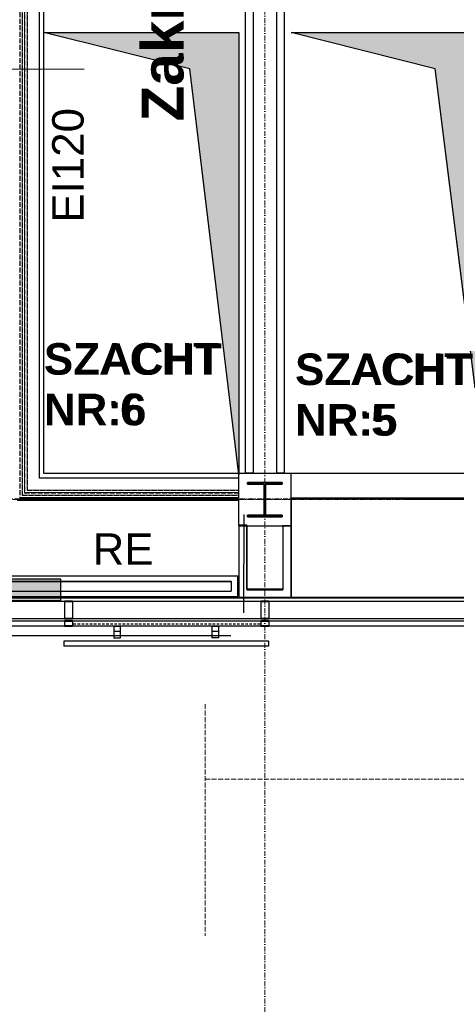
# Model space of a CAD drawing. Header units: millimetres. Extents: x -8642 to 28269, y -6609 to 3701.
# Tile 62 of 256: x 897 to 1164, y -5572 to -4970. Entities that reach past the tile are written whole.
import ezdxf
from ezdxf.enums import TextEntityAlignment as Align

# ---------------------------------------------------------------- set-up
doc = ezdxf.new("R2010")
doc.units = ezdxf.units.MM
doc.header["$LTSCALE"] = 1000
doc.header["$MEASUREMENT"] = 0
for name, pattern in [('ArchiTECH.PC 1. Line Type', [0.004, 0.003, -0.001]), ('ArchiTECH.PC 2. Line Type', [0.0025, 0.0015, -0.001]), ('ArchiTECH.PC 5. Line Type', [0.0053, 0.003, -0.001, 0.0003, -0.001]), ('ArchiTECH.PC Solid Line Type', [0]), ('rzut 1 pietra$0$ArchiTECH.PC 1. Line Type', [0.004, 0.003, -0.001]), ('rzut 1 pietra$0$ArchiTECH.PC 2. Line Type', [0.0025, 0.0015, -0.001]), ('rzut 1 pietra$0$ArchiTECH.PC 5. Line Type', [0.0053, 0.003, -0.001, 0.0003, -0.001]), ('rzut 1 pietra$0$ArchiTECH.PC Solid Line Type', [0]), ('SUFIT_1 PIETRO$0$ArchiTECH.PC 1. Line Type', [0.004, 0.003, -0.001]), ('SUFIT_1 PIETRO$0$ArchiTECH.PC 2. Line Type', [0.0025, 0.0015, -0.001]), ('SUFIT_1 PIETRO$0$ArchiTECH.PC Solid Line Type', [0])]:
    doc.linetypes.add(name, pattern=pattern)
doc.layers.add('IS_ARCH', color=254, linetype='Continuous', lineweight=18)
for name, color, linetype in [('Kalka1', 254, 'Continuous'), ('Kalka102', 254, 'Continuous'), ('Kalka14', 254, 'Continuous'), ('Kalka2', 254, 'Continuous'), ('Kalka6', 254, 'Continuous'), ('Kalka79', 254, 'Continuous'), ('Kalka8', 254, 'Continuous'), ('Kalka87', 254, 'Continuous'), ('SUFIT_1 PIETRO$0$ELEM KONSTRUKCJI - inwent', 254, 'Continuous'), ('SUFIT_1 PIETRO$0$INWENTARYZACJA', 254, 'Continuous'), ('SUFIT_1 PIETRO$0$Kalka 1', 254, 'Continuous')]:
    doc.layers.add(name, color=color, linetype=linetype)
doc.styles.add('ArchiTECHStyle3', font='arialbd.ttf', dxfattribs={"height": 0.192})
doc.styles.add('rzut 1 pietra$0$ArchiTECHStyle1', font='arial.ttf', dxfattribs={"height": 0.16})

msp = doc.modelspace()

# ---------------------------------------------------------------- hatches: boundary and pattern name
at = {"layer": 'Kalka6', "linetype": 'ArchiTECH.PC Solid Line Type', "true_color": 0x858585}
for points in [[(1031.25, -5248.05), (1001.37, -5000.27), (912.28, -4978.04), (1031.28, -4978.05)], [(1182.25, -5248.06), (1151.37, -5000.28), (1063.28, -4978.05), (1182.28, -4978.06)]]:
    msp.add_hatch(color=252, dxfattribs=at).paths.add_polyline_path(points, flags=0)
at = {"layer": 'Kalka87', "linetype": 'ArchiTECH.PC Solid Line Type', "true_color": 0x858585}
msp.add_hatch(color=252, dxfattribs=at).paths.add_polyline_path([(807.54, -5312.06), (807.54, -5325.06), (922.54, -5325.06), (922.54, -5312.06)], flags=0)

# ---------------------------------------------------------------- linework, layer by layer
at = {"layer": 'IS_ARCH', "linetype": 'rzut 1 pietra$0$ArchiTECH.PC 5. Line Type'}
for p, q in [((1047.47, -3087.83), (1047.16, -6167.36)), ((-3569.09, -5262.89), (7882.41, -5264.04))]:
    msp.add_line(p, q, dxfattribs=at)
at = {"layer": 'IS_ARCH', "linetype": 'rzut 1 pietra$0$ArchiTECH.PC Solid Line Type'}
for p, q in [((898.96, -4654.21), (898.96, -5260.66)), ((900.46, -4654.88), (900.46, -5259.16)), ((901.96, -4655.54), (901.96, -5257.66)), ((909.46, -5250.16), (909.46, -4658.88)), ((1035.25, -4678.99), (1035.25, -5246.97)), ((1040.25, -5246.97), (1040.25, -4678.99)), ((1054.31, -4678.98), (1054.31, -5246.97)), ((1059.31, -5246.97), (1059.31, -4678.98)), ((1001.37, -5000.18), (912.28, -4977.95)), ((912.28, -4977.95), (1031.28, -4977.97)), ((1031.28, -4977.97), (1031.25, -5247.97)), ((1151.37, -5000.2), (1063.28, -4977.97)), ((1063.28, -4977.97), (1182.28, -4977.98)), ((936.91, -5000.39), (800.16, -5000.36)), ((1031.25, -5247.97), (1001.37, -5000.18)), ((1182.25, -5247.98), (1151.37, -5000.2)), ((1031.26, -5250.16), (909.46, -5250.16)), ((1063.23, -5247.36), (1031.23, -5247.36)), ((1031.23, -5247.36), (1031.23, -5279.36)), ((1031.25, -5247.97), (1031.25, -5247.97)), ((1031.26, -5263.66), (1031.26, -5250.16)), ((1035.25, -5246.97), (1040.25, -5246.97)), ((1054.31, -5246.97), (1059.31, -5246.97)), ((1182.21, -5247.36), (1063.21, -5247.36)), ((1063.21, -5247.36), (1063.21, -5262.36)), ((1063.23, -5279.36), (1063.23, -5247.36)), ((1063.23, -5247.36), (1063.23, -5247.36)), ((901.96, -5257.66), (1031.26, -5257.66)), ((1036.73, -5252.86), (1057.73, -5252.86)), ((1036.73, -5253.86), (1036.73, -5252.86)), ((1036.73, -5252.86), (1036.73, -5252.86)), ((1036.73, -5252.86), (1057.73, -5252.86)), ((1036.73, -5253.86), (1036.73, -5252.86)), ((1046.73, -5253.86), (1036.73, -5253.86)), ((1046.73, -5253.86), (1036.73, -5253.86)), ((1046.73, -5272.86), (1046.73, -5253.86)), ((1046.73, -5272.86), (1046.73, -5253.86)), ((1057.73, -5253.86), (1047.73, -5253.86)), ((1047.73, -5253.86), (1047.73, -5272.86)), ((1057.73, -5253.86), (1047.73, -5253.86)), ((1047.73, -5253.86), (1047.73, -5272.86)), ((1057.73, -5252.86), (1057.73, -5253.86)), ((1057.73, -5252.86), (1057.73, -5253.86)), ((895.96, -5263.66), (1031.26, -5263.66)), ((897.46, -5262.16), (1031.26, -5262.16)), ((898.96, -5260.66), (1031.26, -5260.66)), ((900.46, -5259.16), (1031.26, -5259.16)), ((1063.21, -5262.36), (1197.21, -5262.36)), ((1063.27, -5262.97), (1063.25, -5322.97)), ((1034.33, -5272.44), (1034.28, -5332.45)), ((1036.73, -5273.86), (1036.73, -5272.86)), ((1036.73, -5272.86), (1046.73, -5272.86)), ((1036.73, -5273.86), (1036.73, -5272.86)), ((1036.73, -5272.86), (1046.73, -5272.86)), ((1057.73, -5273.86), (1036.73, -5273.86)), ((1057.73, -5273.86), (1036.73, -5273.86)), ((1047.73, -5272.86), (1057.73, -5272.86)), ((1047.73, -5272.86), (1057.73, -5272.86)), ((1057.73, -5272.86), (1057.73, -5273.86)), ((1057.73, -5272.86), (1057.73, -5273.86)), ((1031.23, -5279.36), (1063.23, -5279.36)), ((1036.25, -5278.97), (1031.25, -5278.97)), ((1031.25, -5278.97), (1031.25, -5322.97)), ((1031.25, -5278.97), (1031.25, -5322.97)), ((1031.25, -5279.37), (1031.25, -5323.37)), ((1036.25, -5317.97), (1036.25, -5278.97)), ((1036.25, -5278.97), (1036.25, -5317.97)), ((1036.25, -5279.37), (1036.25, -5318.37)), ((1058.25, -5278.97), (1058.25, -5317.97)), ((1063.25, -5279.36), (1058.25, -5279.36)), ((1058.25, -5279.36), (1058.25, -5317.97)), ((1058.25, -5279.37), (1058.25, -5318.37)), ((1063.25, -5278.97), (1063.25, -5322.97)), ((1063.25, -5322.97), (1063.25, -5279.36)), ((1063.25, -5279.37), (1063.25, -5323.37)), ((1030.76, -5310.08), (806.76, -5310.08)), ((1030.76, -5322.58), (1030.76, -5310.08)), ((922.54, -5311.98), (807.54, -5311.98)), ((922.54, -5311.98), (807.54, -5311.98)), ((811.76, -5313.31), (1026.61, -5313.31)), ((922.54, -5324.98), (922.54, -5311.98)), ((922.54, -5324.98), (922.54, -5311.98)), ((1026.61, -5313.31), (1026.61, -5319.35)), ((806.76, -5322.58), (1030.76, -5322.58)), ((811.76, -5319.35), (1026.61, -5319.35)), ((1031.25, -5322.97), (1063.25, -5322.97)), ((1031.25, -5322.97), (1063.25, -5322.97)), ((1031.25, -5323.37), (1063.25, -5323.37)), ((1058.25, -5317.97), (1036.25, -5317.97)), ((1036.25, -5317.97), (1058.25, -5317.97)), ((1036.25, -5318.37), (1058.25, -5318.37)), ((1063.25, -5322.97), (1524.75, -5323.04)), ((-362.69, -5325.33), (2309.75, -5325.59)), ((807.54, -5324.98), (922.54, -5324.98)), ((807.54, -5324.98), (922.54, -5324.98)), ((929.75, -5325.45), (924.75, -5325.46)), ((924.75, -5325.46), (924.75, -5335.99)), ((929.75, -5325.86), (924.75, -5325.86)), ((924.75, -5325.86), (924.75, -5336.39)), ((929.75, -5325.45), (929.75, -5335.99)), ((929.75, -5325.86), (929.75, -5336.39)), ((1044.75, -5325.47), (1044.75, -5336)), ((1049.75, -5325.47), (1044.75, -5325.47)), ((1049.75, -5325.87), (1044.75, -5325.87)), ((1044.75, -5325.87), (1044.75, -5336.4)), ((1049.75, -5325.47), (1049.75, -5336)), ((1049.75, -5325.87), (1049.75, -5336.4)), ((-362.69, -5335.86), (2309.74, -5336.12)), ((-362.69, -5337.33), (2309.74, -5337.6)), ((-362.69, -5340.33), (2309.74, -5340.59)), ((929.75, -5335.99), (924.75, -5335.99)), ((929.75, -5336.39), (924.75, -5336.39)), ((929.76, -5337.46), (924.76, -5337.47)), ((924.76, -5337.47), (924.76, -5340.46)), ((929.76, -5337.86), (924.76, -5337.87)), ((924.76, -5337.87), (924.76, -5340.86)), ((929.76, -5340.46), (924.76, -5340.46)), ((929.76, -5340.86), (924.76, -5340.86)), ((929.76, -5337.46), (929.76, -5340.46)), ((929.76, -5337.86), (929.76, -5340.86)), ((958.93, -5340.95), (954.92, -5340.95)), ((954.92, -5340.95), (954.93, -5343.9)), ((958.93, -5340.95), (958.93, -5347.89)), ((1018.88, -5340.9), (1014.88, -5340.91)), ((1014.88, -5340.91), (1014.88, -5347.85)), ((1018.88, -5340.9), (1018.88, -5343.85)), ((1049.75, -5336), (1044.75, -5336)), ((1049.75, -5336.4), (1044.75, -5336.4)), ((1049.76, -5337.47), (1044.76, -5337.48)), ((1044.76, -5337.48), (1044.76, -5340.47)), ((1049.76, -5337.88), (1044.76, -5337.88)), ((1044.76, -5337.88), (1044.76, -5340.87)), ((1049.76, -5340.47), (1044.76, -5340.47)), ((1049.76, -5340.87), (1044.76, -5340.87)), ((1049.76, -5337.47), (1049.76, -5340.47)), ((1049.76, -5337.88), (1049.76, -5340.87)), ((790.17, -5346.38), (1026.49, -5346.38)), ((958.93, -5343.89), (954.93, -5343.9)), ((954.93, -5343.9), (954.93, -5347.9)), ((958.93, -5347.89), (954.93, -5347.9)), ((1018.88, -5343.85), (1014.88, -5343.85)), ((1018.88, -5347.85), (1014.88, -5347.85)), ((1018.88, -5343.85), (1018.88, -5347.85)), ((1049.39, -5349.79), (924.38, -5349.89)), ((924.38, -5349.89), (924.39, -5352.89)), ((1049.39, -5352.79), (924.39, -5352.89)), ((1049.39, -5349.79), (1049.39, -5352.79))]:
    msp.add_line(p, q, dxfattribs=at)
at = {"layer": 'IS_ARCH', "linetype": 'rzut 1 pietra$0$ArchiTECH.PC 1. Line Type'}
for p, q in [((-1515.75, -5323.12), (4330.89, -5323.69)), ((1010.73, -5388.33), (1010.73, -5530)), ((1010.73, -5434.17), (2842.26, -5434.17))]:
    msp.add_line(p, q, dxfattribs=at)
at = {"layer": 'IS_ARCH', "linetype": 'rzut 1 pietra$0$ArchiTECH.PC 2. Line Type'}
msp.add_line((1044.35, -5339.42), (929.38, -5339.5), dxfattribs=at)
at = {"layer": 'Kalka1', "color": 252, "linetype": 'ArchiTECH.PC Solid Line Type', "true_color": 0x858585}
for p, q in [((1063.27, -5263.05), (1063.25, -5323.05)), ((1034.33, -5272.53), (1034.28, -5332.53)), ((1031.25, -5279.05), (1031.25, -5323.05)), ((1031.25, -5279.45), (1031.25, -5323.45)), ((1036.25, -5279.05), (1036.25, -5318.05)), ((1036.25, -5279.45), (1036.25, -5318.45)), ((1058.25, -5279.06), (1058.25, -5318.05)), ((1058.25, -5279.46), (1058.25, -5318.45)), ((1063.25, -5279.06), (1063.25, -5323.05)), ((1063.25, -5279.46), (1063.25, -5323.45)), ((1031.25, -5323.05), (1063.25, -5323.05)), ((1031.25, -5323.45), (1063.25, -5323.45)), ((1036.25, -5318.05), (1058.25, -5318.05)), ((1036.25, -5318.45), (1058.25, -5318.45)), ((1063.25, -5323.05), (1524.75, -5323.12)), ((629.62, -5325.51), (2309.75, -5325.67)), ((929.75, -5325.54), (924.75, -5325.54)), ((924.75, -5325.54), (924.75, -5336.07)), ((929.75, -5325.94), (924.75, -5325.94)), ((924.75, -5325.94), (924.75, -5336.48)), ((929.75, -5325.54), (929.75, -5336.07)), ((929.75, -5325.94), (929.75, -5336.47)), ((1049.75, -5325.55), (1044.75, -5325.55)), ((1044.75, -5325.55), (1044.75, -5336.09)), ((1049.75, -5325.95), (1044.75, -5325.95)), ((1044.75, -5325.95), (1044.75, -5336.49)), ((1049.75, -5325.55), (1049.75, -5336.08)), ((1049.75, -5325.95), (1049.75, -5336.48)), ((629.62, -5336.04), (2309.74, -5336.2)), ((629.62, -5337.51), (2309.74, -5337.68)), ((629.62, -5340.51), (2309.74, -5340.67)), ((929.75, -5336.07), (924.75, -5336.07)), ((929.75, -5336.47), (924.75, -5336.48)), ((929.76, -5337.55), (924.76, -5337.55)), ((924.76, -5337.55), (924.76, -5340.54)), ((929.76, -5337.95), (924.76, -5337.95)), ((924.76, -5337.95), (924.76, -5340.95)), ((929.76, -5340.54), (924.76, -5340.54)), ((929.76, -5340.94), (924.76, -5340.95)), ((929.76, -5337.55), (929.76, -5340.54)), ((929.76, -5337.95), (929.76, -5340.94)), ((958.93, -5341.03), (954.92, -5341.04)), ((954.92, -5341.04), (954.93, -5343.98)), ((958.93, -5341.03), (958.93, -5347.98)), ((1014.88, -5340.99), (1014.88, -5347.94)), ((1018.88, -5340.99), (1014.88, -5340.99)), ((1018.88, -5340.99), (1018.88, -5343.93)), ((1049.75, -5336.08), (1044.75, -5336.09)), ((1049.75, -5336.48), (1044.75, -5336.49)), ((1049.76, -5337.56), (1044.76, -5337.56)), ((1044.76, -5337.56), (1044.76, -5340.56)), ((1049.76, -5337.96), (1044.76, -5337.96)), ((1044.76, -5337.96), (1044.76, -5340.96)), ((1049.76, -5340.55), (1044.76, -5340.56)), ((1049.76, -5340.95), (1044.76, -5340.96)), ((1049.76, -5337.56), (1049.76, -5340.55)), ((1049.76, -5337.96), (1049.76, -5340.95)), ((790.17, -5346.46), (1026.49, -5346.46)), ((954.93, -5343.98), (954.93, -5347.98)), ((958.93, -5343.98), (954.93, -5343.98)), ((1018.88, -5343.93), (1014.88, -5343.94)), ((1018.88, -5343.93), (1018.88, -5347.93)), ((1049.39, -5349.88), (924.38, -5349.98)), ((924.38, -5349.98), (924.39, -5352.98)), ((1049.39, -5352.88), (924.39, -5352.98)), ((958.93, -5347.98), (954.93, -5347.98)), ((1018.88, -5347.93), (1014.88, -5347.94)), ((1049.39, -5349.88), (1049.39, -5352.88))]:
    msp.add_line(p, q, dxfattribs=at)
at = {"layer": 'Kalka1', "color": 252, "linetype": 'ArchiTECH.PC 1. Line Type', "true_color": 0x858585}
msp.add_line((629.62, -5323.41), (3070.46, -5323.65), dxfattribs=at)
at = {"layer": 'Kalka1', "color": 252, "linetype": 'ArchiTECH.PC 2. Line Type', "true_color": 0x858585}
msp.add_line((1044.35, -5339.5), (929.38, -5339.59), dxfattribs=at)
at = {"layer": 'Kalka102', "color": 252, "linetype": 'ArchiTECH.PC Solid Line Type', "true_color": 0x858585}
for p, q in [((1030.76, -5310.16), (806.76, -5310.16)), ((1030.76, -5322.66), (1030.76, -5310.16)), ((811.76, -5313.4), (1026.61, -5313.4)), ((1026.61, -5313.4), (1026.61, -5319.43)), ((806.76, -5322.66), (1030.76, -5322.66)), ((811.76, -5319.43), (1026.61, -5319.43))]:
    msp.add_line(p, q, dxfattribs=at)
at = {"layer": 'Kalka14', "color": 252, "linetype": 'ArchiTECH.PC Solid Line Type', "true_color": 0x858585}
for p, q in [((1063.23, -5247.44), (1031.23, -5247.44)), ((1031.23, -5247.44), (1031.23, -5279.44)), ((1063.23, -5279.44), (1063.23, -5247.44)), ((1057.73, -5252.94), (1036.73, -5252.94)), ((1036.73, -5252.94), (1036.73, -5253.94)), ((1036.73, -5253.94), (1046.73, -5253.94)), ((1046.73, -5253.94), (1046.73, -5272.94)), ((1047.73, -5272.94), (1047.73, -5253.94)), ((1047.73, -5253.94), (1057.73, -5253.94)), ((1057.73, -5253.94), (1057.73, -5252.94)), ((1046.73, -5272.94), (1036.73, -5272.94)), ((1036.73, -5272.94), (1036.73, -5273.94)), ((1036.73, -5273.94), (1057.73, -5273.94)), ((1057.73, -5272.94), (1047.73, -5272.94)), ((1057.73, -5273.94), (1057.73, -5272.94)), ((1031.23, -5279.44), (1063.23, -5279.44))]:
    msp.add_line(p, q, dxfattribs=at)
at = {"layer": 'Kalka2', "color": 252, "linetype": 'ArchiTECH.PC 5. Line Type', "true_color": 0x858585}
msp.add_line((841.23, -5263.01), (3070.46, -5263.24), dxfattribs=at)
at = {"layer": 'Kalka6', "color": 252, "linetype": 'ArchiTECH.PC 1. Line Type', "true_color": 0x858585}
for p, q in [((897.46, -4653.63), (897.46, -5262.24)), ((898.96, -4654.29), (898.96, -5260.74)), ((900.46, -4654.96), (900.46, -5259.24)), ((901.96, -4655.63), (901.96, -5257.74)), ((897.46, -5262.24), (1031.26, -5262.24)), ((898.96, -5260.74), (1031.26, -5260.74)), ((900.46, -5259.24), (1031.26, -5259.24)), ((901.96, -5257.74), (1031.26, -5257.74))]:
    msp.add_line(p, q, dxfattribs=at)
at = {"layer": 'Kalka6', "color": 252, "linetype": 'ArchiTECH.PC Solid Line Type', "true_color": 0x858585}
for p, q in [((909.46, -5250.24), (909.46, -4658.96)), ((1035.25, -4679.07), (1035.25, -5247.05)), ((1040.25, -5247.05), (1040.25, -4679.07)), ((1054.31, -4679.06), (1054.31, -5247.05)), ((1059.31, -5247.05), (1059.31, -4679.06)), ((1031.26, -5250.24), (909.46, -5250.24)), ((1031.26, -5263.74), (1031.26, -5250.24)), ((1035.25, -5247.05), (1040.25, -5247.05)), ((1054.31, -5247.05), (1059.31, -5247.05)), ((895.96, -5263.74), (1031.26, -5263.74)), ((1036.25, -5279.05), (1031.25, -5279.05)), ((1031.25, -5279.05), (1031.25, -5323.05)), ((1036.25, -5318.05), (1036.25, -5279.05)), ((1063.25, -5279.44), (1058.25, -5279.44)), ((1058.25, -5279.44), (1058.25, -5318.05)), ((1063.25, -5323.05), (1063.25, -5279.44)), ((1031.25, -5323.05), (1063.25, -5323.05)), ((1058.25, -5318.05), (1036.25, -5318.05))]:
    msp.add_line(p, q, dxfattribs=at)
at = {"layer": 'Kalka79', "color": 252, "linetype": 'ArchiTECH.PC Solid Line Type', "true_color": 0x858585}
for p, q in [((1182.21, -5247.44), (1063.21, -5247.44)), ((1063.21, -5247.44), (1063.21, -5262.44)), ((1063.21, -5262.44), (1197.21, -5262.44))]:
    msp.add_line(p, q, dxfattribs=at)
at = {"layer": 'Kalka87', "color": 252, "linetype": 'ArchiTECH.PC Solid Line Type', "true_color": 0x858585}
for p, q in [((922.54, -5312.06), (807.54, -5312.06)), ((922.54, -5325.06), (922.54, -5312.06)), ((807.54, -5325.06), (922.54, -5325.06))]:
    msp.add_line(p, q, dxfattribs=at)
at = {"layer": 'SUFIT_1 PIETRO$0$ELEM KONSTRUKCJI - inwent', "linetype": 'SUFIT_1 PIETRO$0$ArchiTECH.PC Solid Line Type'}
for p, q in [((1063.23, -5247.44), (1031.23, -5247.44)), ((1031.23, -5247.44), (1031.23, -5279.44)), ((1063.23, -5279.44), (1063.23, -5247.44)), ((1063.23, -5247.44), (1063.23, -5247.44)), ((1036.73, -5252.94), (1057.73, -5252.94)), ((1036.73, -5253.94), (1036.73, -5252.94)), ((1036.73, -5252.94), (1036.73, -5252.94)), ((1036.73, -5252.94), (1057.73, -5252.94)), ((1036.73, -5253.94), (1036.73, -5252.94)), ((1046.73, -5253.94), (1036.73, -5253.94)), ((1046.73, -5253.94), (1036.73, -5253.94)), ((1046.73, -5272.94), (1046.73, -5253.94)), ((1046.73, -5272.94), (1046.73, -5253.94)), ((1057.73, -5253.94), (1047.73, -5253.94)), ((1047.73, -5253.94), (1047.73, -5272.94)), ((1057.73, -5253.94), (1047.73, -5253.94)), ((1047.73, -5253.94), (1047.73, -5272.94)), ((1057.73, -5252.94), (1057.73, -5253.94)), ((1057.73, -5252.94), (1057.73, -5253.94)), ((1036.73, -5273.94), (1036.73, -5272.94)), ((1036.73, -5272.94), (1046.73, -5272.94)), ((1036.73, -5273.94), (1036.73, -5272.94)), ((1036.73, -5272.94), (1046.73, -5272.94)), ((1057.73, -5273.94), (1036.73, -5273.94)), ((1057.73, -5273.94), (1036.73, -5273.94)), ((1047.73, -5272.94), (1057.73, -5272.94)), ((1047.73, -5272.94), (1057.73, -5272.94)), ((1057.73, -5272.94), (1057.73, -5273.94)), ((1057.73, -5272.94), (1057.73, -5273.94)), ((1031.23, -5279.44), (1063.23, -5279.44))]:
    msp.add_line(p, q, dxfattribs=at)
at = {"layer": 'SUFIT_1 PIETRO$0$INWENTARYZACJA', "linetype": 'SUFIT_1 PIETRO$0$ArchiTECH.PC Solid Line Type'}
for p, q in [((912.26, -5247.44), (912.26, -4658.96)), ((1035.25, -4679.07), (1035.25, -5247.05)), ((1040.25, -5247.05), (1040.25, -4679.07)), ((1054.31, -4679.06), (1054.31, -5247.05)), ((1059.31, -5247.05), (1059.31, -4679.06)), ((1001.37, -5000.27), (912.28, -4978.04)), ((912.28, -4978.04), (1031.28, -4978.05)), ((1031.28, -4978.05), (1031.25, -5248.05)), ((1151.37, -5000.28), (1063.28, -4978.05)), ((1063.28, -4978.05), (1182.28, -4978.06)), ((1031.25, -5248.05), (1001.37, -5000.27)), ((1182.25, -5248.06), (1151.37, -5000.28)), ((1031.26, -5247.44), (912.26, -5247.44)), ((1031.25, -5248.05), (1031.25, -5248.05)), ((1031.26, -5262.44), (1031.26, -5247.44)), ((1035.25, -5247.05), (1040.25, -5247.05)), ((1054.31, -5247.05), (1059.31, -5247.05)), ((1182.21, -5247.44), (1063.21, -5247.44)), ((1063.21, -5247.44), (1063.21, -5262.44)), ((897.26, -5262.44), (1031.26, -5262.44)), ((1063.21, -5262.44), (1197.21, -5262.44)), ((1036.25, -5279.05), (1031.25, -5279.05)), ((1031.25, -5279.05), (1031.25, -5323.05)), ((1036.25, -5318.05), (1036.25, -5279.05)), ((1063.25, -5279.44), (1058.25, -5279.44)), ((1058.25, -5279.44), (1058.25, -5318.05)), ((1063.25, -5323.05), (1063.25, -5279.44)), ((1031.25, -5323.05), (1063.25, -5323.05)), ((1058.25, -5318.05), (1036.25, -5318.05))]:
    msp.add_line(p, q, dxfattribs=at)
at = {"layer": 'SUFIT_1 PIETRO$0$Kalka 1', "linetype": 'SUFIT_1 PIETRO$0$ArchiTECH.PC Solid Line Type'}
for p, q in [((1063.27, -5263.05), (1063.25, -5323.05)), ((1034.33, -5272.53), (1034.28, -5332.53)), ((1031.25, -5279.05), (1031.25, -5323.05)), ((1031.25, -5279.45), (1031.25, -5323.45)), ((1036.25, -5279.05), (1036.25, -5318.05)), ((1036.25, -5279.45), (1036.25, -5318.45)), ((1058.25, -5279.06), (1058.25, -5318.05)), ((1058.25, -5279.46), (1058.25, -5318.45)), ((1063.25, -5279.06), (1063.25, -5323.05)), ((1063.25, -5279.46), (1063.25, -5323.45)), ((1031.25, -5323.05), (1063.25, -5323.05)), ((1031.25, -5323.45), (1063.25, -5323.45)), ((1036.25, -5318.05), (1058.25, -5318.05)), ((1036.25, -5318.45), (1058.25, -5318.45)), ((1063.25, -5323.05), (1524.75, -5323.12)), ((-362.69, -5325.41), (2309.75, -5325.67)), ((929.75, -5325.54), (924.75, -5325.54)), ((924.75, -5325.54), (924.75, -5336.07)), ((924.75, -5325.94), (924.75, -5336.48)), ((929.75, -5325.94), (924.75, -5325.94)), ((929.75, -5325.54), (929.75, -5336.07)), ((929.75, -5325.94), (929.75, -5336.47)), ((1049.75, -5325.55), (1044.75, -5325.55)), ((1044.75, -5325.55), (1044.75, -5336.09)), ((1044.75, -5325.95), (1044.75, -5336.49)), ((1049.75, -5325.95), (1044.75, -5325.95)), ((1049.75, -5325.55), (1049.75, -5336.08)), ((1049.75, -5325.95), (1049.75, -5336.48)), ((-362.69, -5335.94), (2309.74, -5336.2)), ((-362.69, -5337.42), (2309.74, -5337.68)), ((-362.69, -5340.41), (2309.74, -5340.67)), ((929.75, -5336.07), (924.75, -5336.07)), ((929.75, -5336.47), (924.75, -5336.48)), ((929.76, -5337.55), (924.76, -5337.55)), ((924.76, -5337.55), (924.76, -5340.54)), ((924.76, -5337.95), (924.76, -5340.95)), ((929.76, -5337.95), (924.76, -5337.95)), ((929.76, -5340.54), (924.76, -5340.54)), ((929.76, -5340.94), (924.76, -5340.95)), ((929.76, -5337.55), (929.76, -5340.54)), ((929.76, -5337.95), (929.76, -5340.94)), ((958.93, -5341.03), (954.92, -5341.04)), ((954.92, -5341.04), (954.93, -5343.98)), ((958.93, -5341.03), (958.93, -5347.98)), ((1018.88, -5340.99), (1014.88, -5340.99)), ((1014.88, -5340.99), (1014.88, -5347.94)), ((1018.88, -5340.99), (1018.88, -5343.93)), ((1049.75, -5336.08), (1044.75, -5336.09)), ((1049.75, -5336.48), (1044.75, -5336.49)), ((1049.76, -5337.56), (1044.76, -5337.56)), ((1044.76, -5337.56), (1044.76, -5340.56)), ((1044.76, -5337.96), (1044.76, -5340.96)), ((1049.76, -5337.96), (1044.76, -5337.96)), ((1049.76, -5340.55), (1044.76, -5340.56)), ((1049.76, -5340.95), (1044.76, -5340.96)), ((1049.76, -5337.56), (1049.76, -5340.55)), ((1049.76, -5337.96), (1049.76, -5340.95)), ((790.17, -5346.46), (1026.49, -5346.46)), ((958.93, -5343.98), (954.93, -5343.98)), ((954.93, -5343.98), (954.93, -5347.98)), ((1018.88, -5343.93), (1014.88, -5343.94)), ((1018.88, -5343.93), (1018.88, -5347.93)), ((1049.39, -5349.88), (924.38, -5349.98)), ((924.38, -5349.98), (924.39, -5352.98)), ((1049.39, -5352.88), (924.39, -5352.98)), ((958.93, -5347.98), (954.93, -5347.98)), ((1018.88, -5347.93), (1014.88, -5347.94)), ((1049.39, -5349.88), (1049.39, -5352.88))]:
    msp.add_line(p, q, dxfattribs=at)
at = {"layer": 'SUFIT_1 PIETRO$0$Kalka 1', "linetype": 'SUFIT_1 PIETRO$0$ArchiTECH.PC 1. Line Type'}
msp.add_line((-1515.75, -5323.2), (4330.89, -5323.78), dxfattribs=at)
at = {"layer": 'SUFIT_1 PIETRO$0$Kalka 1', "linetype": 'SUFIT_1 PIETRO$0$ArchiTECH.PC 2. Line Type'}
msp.add_line((1044.35, -5339.5), (929.38, -5339.59), dxfattribs=at)

# ---------------------------------------------------------------- texts
at = {"layer": 'IS_ARCH', "style": 'rzut 1 pietra$0$ArchiTECHStyle1'}
msp.add_text('EI120', height=19.2, rotation=90, dxfattribs=at).set_placement((942.26, -5094.24), align=Align.BOTTOM_LEFT)
for s, p in [('SZACHT ', (912.26, -5192.78)), ('SZACHT ', (1065.7, -5199.1)), ('NR:6', (912.26, -5223.65)), ('NR:5', (1065.7, -5229.98)), ('RE', (942, -5309))]:
    msp.add_text(s, height=19.2, dxfattribs=at).set_placement(p, align=Align.BOTTOM_LEFT)
at = {"layer": 'Kalka6', "color": 252, "true_color": 0x858585, "style": 'ArchiTECHStyle3'}
for s, p in [('SZACHT ', (912.26, -5192.86)), ('SZACHT ', (1065.7, -5199.19)), ('NR:6', (912.26, -5223.74)), ('NR:5', (1065.7, -5230.06))]:
    msp.add_text(s, height=19.2, dxfattribs=at).set_placement(p, align=Align.BOTTOM_LEFT)
at = {"layer": 'Kalka8', "color": 252, "true_color": 0x858585, "style": 'ArchiTECHStyle3'}
msp.add_text('Zakres opracowania', height=25.6, rotation=90, dxfattribs=at).set_placement((1005.24, -5032.41), align=Align.BOTTOM_LEFT)

doc.saveas('drawing.dxf')
